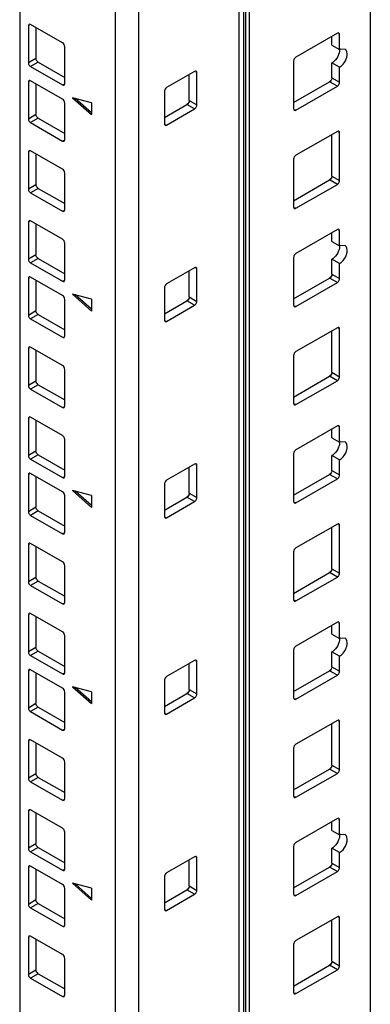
# Model space of a CAD drawing. Header units: millimetres. Extents: x 403 to 808, y 130 to 1563.
# Tile 6 of 14: x 743 to 808, y 478 to 660. Entities that reach past the tile are written whole.
import ezdxf

# ---------------------------------------------------------------- set-up
doc = ezdxf.new("R2010")
doc.units = ezdxf.units.MM
doc.header["$LTSCALE"] = 110.091572
doc.layers.add('00_COMPONENTS', color=7, linetype='CONTINUOUS')

msp = doc.modelspace()

# ---------------------------------------------------------------- linework, layer by layer
at = {"layer": '00_COMPONENTS', "color": 7, "linetype": 'Continuous'}
for p, q in [((807.8, 1362.55), (807.8, 166.58)), ((784.46, 142.8), (784.46, 1351.29)), ((784.76, 1351.7), (784.76, 150.83)), ((783.58, 141.58), (783.58, 1342.45)), ((743.1, 1339.49), (743.1, 143.51)), ((760.77, 130.86), (760.77, 1331.73)), ((765.02, 1331.73), (765.02, 130.86)), ((744.9, 658.54), (744.69, 658.42)), ((744.69, 658.42), (744.69, 651.64)), ((750.98, 655.28), (745.11, 658.67)), ((746.1, 658.09), (746.1, 652.46)), ((801.72, 657.07), (794.08, 652.66)), ((800.73, 654.87), (800.73, 656.5)), ((802.14, 656.83), (801.93, 656.95)), ((802.14, 654.05), (802.14, 656.83)), ((751.41, 647.77), (751.41, 654.54)), ((800.73, 654.87), (802.14, 654.05)), ((803.14, 654.15), (802.14, 654.05)), ((744.69, 651.64), (746.1, 652.46)), ((746.53, 651.73), (745.11, 650.91)), ((746.53, 651.73), (751.41, 648.91)), ((793.65, 651.93), (793.65, 643.11)), ((802.14, 650.79), (800.73, 651.6)), ((800.73, 648.83), (800.73, 651.6)), ((745.11, 650.91), (750.98, 647.52)), ((775.38, 650.01), (770.21, 647.03)), ((775.8, 649.77), (775.59, 649.89)), ((802.14, 648.01), (802.14, 650.79)), ((744.9, 648.17), (744.69, 648.05)), ((744.69, 648.05), (744.69, 641.27)), ((750.98, 644.91), (745.11, 648.3)), ((774.39, 644.62), (774.39, 649.44)), ((775.8, 643.81), (775.8, 649.77)), ((793.65, 644.25), (800.3, 648.09)), ((801.72, 647.28), (800.3, 648.09)), ((800.73, 648.83), (802.14, 648.01)), ((746.1, 647.73), (746.1, 642.09)), ((750.98, 647.52), (751.19, 647.64)), ((769.79, 646.3), (769.79, 640.34)), ((794.08, 642.87), (801.72, 647.28)), ((756.35, 644.21), (752.82, 645.15)), ((752.82, 645.15), (756.35, 642.02)), ((756.35, 642.33), (753.32, 645.02)), ((774.39, 644.62), (775.8, 643.81)), ((751.41, 637.4), (751.41, 644.17)), ((756.35, 644.21), (756.35, 642.02)), ((769.79, 641.48), (773.96, 643.89)), ((770.21, 640.09), (775.38, 643.07)), ((775.38, 643.07), (773.96, 643.89)), ((793.87, 642.99), (794.08, 642.87)), ((744.69, 641.27), (746.1, 642.09)), ((746.53, 641.36), (745.11, 640.54)), ((746.53, 641.36), (751.41, 638.54)), ((745.11, 640.54), (750.98, 637.15)), ((770, 640.21), (770.21, 640.09)), ((801.72, 638.93), (794.08, 634.52)), ((750.98, 637.15), (751.19, 637.27)), ((800.73, 630.68), (800.73, 638.36)), ((802.14, 638.68), (801.93, 638.8)), ((802.14, 629.86), (802.14, 638.68)), ((750.98, 631.95), (745.11, 635.33)), ((744.9, 635.21), (744.69, 635.09)), ((744.69, 635.09), (744.69, 628.31)), ((746.1, 634.76), (746.1, 629.13)), ((793.65, 633.78), (793.65, 624.96)), ((751.41, 624.43), (751.41, 631.21)), ((793.65, 626.11), (800.3, 629.95)), ((801.72, 629.13), (800.3, 629.95)), ((800.73, 630.68), (802.14, 629.86)), ((744.69, 628.31), (746.1, 629.13)), ((746.53, 628.39), (745.11, 627.58)), ((746.53, 628.39), (751.41, 625.58)), ((794.08, 624.72), (801.72, 629.13)), ((745.11, 627.58), (750.98, 624.19)), ((750.98, 624.19), (751.19, 624.31)), ((793.87, 624.84), (794.08, 624.72)), ((744.9, 622.25), (744.69, 622.13)), ((744.69, 622.13), (744.69, 615.35)), ((750.98, 618.98), (745.11, 622.37)), ((746.1, 621.8), (746.1, 616.17)), ((801.72, 620.78), (794.08, 616.37)), ((800.73, 618.58), (800.73, 620.21)), ((802.14, 620.54), (801.93, 620.66)), ((802.14, 617.76), (802.14, 620.54)), ((751.41, 611.47), (751.41, 618.25)), ((800.73, 618.58), (802.14, 617.76)), ((803.14, 617.86), (802.14, 617.76)), ((744.69, 615.35), (746.1, 616.17)), ((746.53, 615.43), (745.11, 614.62)), ((746.53, 615.43), (751.41, 612.62)), ((793.65, 615.64), (793.65, 606.82)), ((802.14, 614.49), (800.73, 615.31)), ((800.73, 612.53), (800.73, 615.31)), ((745.11, 614.62), (750.98, 611.23)), ((775.38, 613.72), (770.21, 610.74)), ((775.8, 613.47), (775.59, 613.6)), ((775.8, 607.51), (775.8, 613.47)), ((802.14, 611.72), (802.14, 614.49)), ((744.9, 611.88), (744.69, 611.76)), ((744.69, 611.76), (744.69, 604.98)), ((750.98, 608.61), (745.11, 612)), ((774.39, 608.33), (774.39, 613.15)), ((793.65, 607.96), (800.3, 611.8)), ((801.72, 610.98), (800.3, 611.8)), ((800.73, 612.53), (802.14, 611.72)), ((746.1, 611.43), (746.1, 605.8)), ((750.98, 611.23), (751.19, 611.35)), ((769.79, 610), (769.79, 604.04)), ((794.08, 606.57), (801.72, 610.98)), ((756.35, 607.91), (752.82, 608.86)), ((752.82, 608.86), (756.35, 605.72)), ((756.35, 606.04), (753.32, 608.73)), ((774.39, 608.33), (775.8, 607.51)), ((751.41, 601.1), (751.41, 607.88)), ((756.35, 607.91), (756.35, 605.72)), ((769.79, 605.19), (773.96, 607.59)), ((770.21, 603.8), (775.38, 606.78)), ((775.38, 606.78), (773.96, 607.59)), ((793.87, 606.7), (794.08, 606.57)), ((744.69, 604.98), (746.1, 605.8)), ((746.53, 605.06), (745.11, 604.25)), ((746.53, 605.06), (751.41, 602.25)), ((745.11, 604.25), (750.98, 600.86)), ((770, 603.92), (770.21, 603.8)), ((801.72, 602.63), (794.08, 598.22)), ((802.14, 602.39), (801.93, 602.51)), ((750.98, 600.86), (751.19, 600.98)), ((800.73, 594.39), (800.73, 602.06)), ((802.14, 593.57), (802.14, 602.39)), ((744.9, 598.92), (744.69, 598.8)), ((750.98, 595.65), (745.11, 599.04)), ((744.69, 598.8), (744.69, 592.02)), ((746.1, 598.47), (746.1, 592.84)), ((793.65, 597.49), (793.65, 588.67)), ((751.41, 588.14), (751.41, 594.92)), ((793.65, 589.81), (800.3, 593.65)), ((801.72, 592.84), (800.3, 593.65)), ((800.73, 594.39), (802.14, 593.57)), ((744.69, 592.02), (746.1, 592.84)), ((746.53, 592.1), (745.11, 591.28)), ((746.53, 592.1), (751.41, 589.28)), ((794.08, 588.43), (801.72, 592.84)), ((745.11, 591.28), (750.98, 587.9)), ((750.98, 587.9), (751.19, 588.02)), ((793.87, 588.55), (794.08, 588.43)), ((750.98, 582.69), (745.11, 586.08)), ((744.9, 585.96), (744.69, 585.83)), ((744.69, 585.83), (744.69, 579.06)), ((746.1, 585.51), (746.1, 579.87)), ((801.72, 584.49), (794.08, 580.08)), ((802.14, 584.24), (801.93, 584.36)), ((800.73, 582.28), (800.73, 583.92)), ((802.14, 581.47), (802.14, 584.24)), ((751.41, 575.18), (751.41, 581.96)), ((800.73, 582.28), (802.14, 581.47)), ((803.14, 581.56), (802.14, 581.47)), ((744.69, 579.06), (746.1, 579.87)), ((746.53, 579.14), (745.11, 578.32)), ((746.53, 579.14), (751.41, 576.32)), ((793.65, 579.34), (793.65, 570.52)), ((802.14, 578.2), (800.73, 579.02)), ((800.73, 576.24), (800.73, 579.02)), ((745.11, 578.32), (750.98, 574.93)), ((775.38, 577.42), (770.21, 574.44)), ((775.8, 577.18), (775.59, 577.3)), ((775.8, 571.22), (775.8, 577.18)), ((802.14, 575.42), (802.14, 578.2)), ((744.9, 575.59), (744.69, 575.46)), ((744.69, 575.46), (744.69, 568.69)), ((750.98, 572.32), (745.11, 575.71)), ((774.39, 572.04), (774.39, 576.85)), ((793.65, 571.67), (800.3, 575.51)), ((801.72, 574.69), (800.3, 575.51)), ((800.73, 576.24), (802.14, 575.42)), ((746.1, 575.14), (746.1, 569.5)), ((750.98, 574.93), (751.19, 575.06)), ((769.79, 573.71), (769.79, 567.75)), ((794.08, 570.28), (801.72, 574.69)), ((751.41, 564.81), (751.41, 571.59)), ((756.35, 571.62), (752.82, 572.57)), ((752.82, 572.57), (756.35, 569.43)), ((756.35, 569.74), (753.32, 572.43)), ((756.35, 571.62), (756.35, 569.43)), ((774.39, 572.04), (775.8, 571.22)), ((769.79, 568.89), (773.96, 571.3)), ((770.21, 567.5), (775.38, 570.48)), ((775.38, 570.48), (773.96, 571.3)), ((793.87, 570.4), (794.08, 570.28)), ((744.69, 568.69), (746.1, 569.5)), ((746.53, 568.77), (745.11, 567.95)), ((745.11, 567.95), (750.98, 564.56)), ((746.53, 568.77), (751.41, 565.95)), ((770, 567.63), (770.21, 567.5)), ((801.72, 566.34), (794.08, 561.93)), ((802.14, 566.1), (801.93, 566.22)), ((802.14, 557.28), (802.14, 566.1)), ((750.98, 564.56), (751.19, 564.69)), ((800.73, 558.09), (800.73, 565.77)), ((744.9, 562.63), (744.69, 562.5)), ((744.69, 562.5), (744.69, 555.73)), ((750.98, 559.36), (745.11, 562.75)), ((746.1, 562.18), (746.1, 556.54)), ((793.65, 561.2), (793.65, 552.38)), ((751.41, 551.85), (751.41, 558.62)), ((793.65, 553.52), (800.3, 557.36)), ((801.72, 556.54), (800.3, 557.36)), ((800.73, 558.09), (802.14, 557.28)), ((744.69, 555.73), (746.1, 556.54)), ((746.53, 555.81), (745.11, 554.99)), ((746.53, 555.81), (751.41, 552.99)), ((794.08, 552.13), (801.72, 556.54)), ((745.11, 554.99), (750.98, 551.6)), ((750.98, 551.6), (751.19, 551.73)), ((793.87, 552.26), (794.08, 552.13)), ((750.98, 546.4), (745.11, 549.79)), ((744.9, 549.66), (744.69, 549.54)), ((744.69, 549.54), (744.69, 542.76)), ((746.1, 549.21), (746.1, 543.58)), ((801.72, 548.19), (794.08, 543.78)), ((802.14, 547.95), (801.93, 548.07)), ((802.14, 545.17), (802.14, 547.95)), ((800.73, 545.99), (800.73, 547.62)), ((751.41, 538.89), (751.41, 545.66)), ((800.73, 545.99), (802.14, 545.17)), ((803.14, 545.27), (802.14, 545.17)), ((744.69, 542.76), (746.1, 543.58)), ((746.53, 542.85), (745.11, 542.03)), ((746.53, 542.85), (751.41, 540.03)), ((793.65, 543.05), (793.65, 534.23)), ((802.14, 541.91), (800.73, 542.72)), ((800.73, 539.95), (800.73, 542.72)), ((745.11, 542.03), (750.98, 538.64)), ((775.38, 541.13), (770.21, 538.15)), ((775.8, 540.89), (775.59, 541.01)), ((775.8, 534.93), (775.8, 540.89)), ((802.14, 539.13), (802.14, 541.91)), ((744.9, 539.29), (744.69, 539.17)), ((744.69, 539.17), (744.69, 532.39)), ((750.98, 536.03), (745.11, 539.42)), ((746.1, 538.84), (746.1, 533.21)), ((750.98, 538.64), (751.19, 538.76)), ((774.39, 535.74), (774.39, 540.56)), ((793.65, 535.37), (800.3, 539.21)), ((801.72, 538.4), (800.3, 539.21)), ((800.73, 539.95), (802.14, 539.13)), ((769.79, 537.42), (769.79, 531.46)), ((794.08, 533.99), (801.72, 538.4)), ((751.41, 528.52), (751.41, 535.29)), ((756.35, 535.33), (752.82, 536.27)), ((752.82, 536.27), (756.35, 533.14)), ((756.35, 533.45), (753.32, 536.14)), ((756.35, 535.33), (756.35, 533.14)), ((774.39, 535.74), (775.8, 534.93)), ((769.79, 532.6), (773.96, 535.01)), ((770.21, 531.21), (775.38, 534.19)), ((775.38, 534.19), (773.96, 535.01)), ((793.87, 534.11), (794.08, 533.99)), ((744.69, 532.39), (746.1, 533.21)), ((746.53, 532.48), (745.11, 531.66)), ((745.11, 531.66), (750.98, 528.27)), ((746.53, 532.48), (751.41, 529.66)), ((770, 531.33), (770.21, 531.21)), ((801.72, 530.05), (794.08, 525.64)), ((802.14, 529.8), (801.93, 529.92)), ((802.14, 520.98), (802.14, 529.8)), ((750.98, 528.27), (751.19, 528.39)), ((800.73, 521.8), (800.73, 529.47)), ((744.9, 526.33), (744.69, 526.21)), ((744.69, 526.21), (744.69, 519.43)), ((750.98, 523.07), (745.11, 526.45)), ((746.1, 525.88), (746.1, 520.25)), ((793.65, 524.9), (793.65, 516.08)), ((751.41, 515.55), (751.41, 522.33)), ((793.65, 517.23), (800.3, 521.06)), ((801.72, 520.25), (800.3, 521.06)), ((800.73, 521.8), (802.14, 520.98)), ((744.69, 519.43), (746.1, 520.25)), ((746.53, 519.51), (745.11, 518.7)), ((746.53, 519.51), (751.41, 516.7)), ((794.08, 515.84), (801.72, 520.25)), ((745.11, 518.7), (750.98, 515.31)), ((750.98, 515.31), (751.19, 515.43)), ((793.87, 515.96), (794.08, 515.84)), ((744.9, 513.37), (744.69, 513.25)), ((750.98, 510.1), (745.11, 513.49)), ((744.69, 513.25), (744.69, 506.47)), ((746.1, 512.92), (746.1, 507.29)), ((801.72, 511.9), (794.08, 507.49)), ((802.14, 511.65), (801.93, 511.78)), ((802.14, 508.88), (802.14, 511.65)), ((800.73, 509.7), (800.73, 511.33)), ((800.73, 509.7), (802.14, 508.88)), ((751.41, 502.59), (751.41, 509.37)), ((803.14, 508.98), (802.14, 508.88)), ((744.69, 506.47), (746.1, 507.29)), ((746.53, 506.55), (745.11, 505.74)), ((746.53, 506.55), (751.41, 503.74)), ((793.65, 506.76), (793.65, 497.94)), ((802.14, 505.61), (800.73, 506.43)), ((800.73, 503.65), (800.73, 506.43)), ((745.11, 505.74), (750.98, 502.35)), ((775.38, 504.84), (770.21, 501.86)), ((774.39, 499.45), (774.39, 504.27)), ((775.8, 504.59), (775.59, 504.71)), ((775.8, 498.63), (775.8, 504.59)), ((802.14, 502.84), (802.14, 505.61)), ((744.9, 503), (744.69, 502.88)), ((744.69, 502.88), (744.69, 496.1)), ((750.98, 499.73), (745.11, 503.12)), ((746.1, 502.55), (746.1, 496.92)), ((750.98, 502.35), (751.19, 502.47)), ((793.65, 499.08), (800.3, 502.92)), ((801.72, 502.1), (800.3, 502.92)), ((800.73, 503.65), (802.14, 502.84)), ((769.79, 501.12), (769.79, 495.16)), ((794.08, 497.69), (801.72, 502.1)), ((751.41, 492.22), (751.41, 499)), ((756.35, 499.03), (752.82, 499.98)), ((752.82, 499.98), (756.35, 496.84)), ((756.35, 497.15), (753.32, 499.84)), ((756.35, 499.03), (756.35, 496.84)), ((769.79, 496.31), (773.96, 498.71)), ((775.38, 497.9), (773.96, 498.71)), ((774.39, 499.45), (775.8, 498.63)), ((744.69, 496.1), (746.1, 496.92)), ((770.21, 494.92), (775.38, 497.9)), ((793.87, 497.82), (794.08, 497.69)), ((746.53, 496.18), (745.11, 495.37)), ((745.11, 495.37), (750.98, 491.98)), ((746.53, 496.18), (751.41, 493.37)), ((770, 495.04), (770.21, 494.92)), ((801.72, 493.75), (794.08, 489.34)), ((802.14, 493.51), (801.93, 493.63)), ((802.14, 484.69), (802.14, 493.51)), ((750.98, 491.98), (751.19, 492.1)), ((800.73, 485.51), (800.73, 493.18)), ((744.9, 490.04), (744.69, 489.92)), ((744.69, 489.92), (744.69, 483.14)), ((750.98, 486.77), (745.11, 490.16)), ((746.1, 489.59), (746.1, 483.96)), ((793.65, 488.61), (793.65, 479.79)), ((751.41, 479.26), (751.41, 486.04)), ((793.65, 480.93), (800.3, 484.77)), ((801.72, 483.95), (800.3, 484.77)), ((800.73, 485.51), (802.14, 484.69)), ((744.69, 483.14), (746.1, 483.96)), ((746.53, 483.22), (745.11, 482.4)), ((745.11, 482.4), (750.98, 479.02)), ((746.53, 483.22), (751.41, 480.4)), ((794.08, 479.55), (801.72, 483.95)), ((750.98, 479.02), (751.19, 479.14)), ((793.87, 479.67), (794.08, 479.55))]:
    msp.add_line(p, q, dxfattribs=at)
at = {"layer": '00_COMPONENTS', "color": 208, "linetype": 'Continuous', "true_color": 0x37005f}
msp.add_line((785.46, 1351.29), (785.46, 150.42), dxfattribs=at)
at = {"layer": '00_COMPONENTS', "color": 7, "linetype": 'Continuous'}
for points in [[(744.81, 658.7), (744.72, 658.65), (744.69, 658.52), (744.69, 658.42)], [(745.11, 658.67), (745.02, 658.72), (744.9, 658.75), (744.81, 658.7)], [(802.02, 657.1), (801.93, 657.15), (801.8, 657.12), (801.72, 657.07)], [(802.14, 656.83), (802.14, 656.93), (802.1, 657.05), (802.02, 657.1)], [(751.41, 654.54), (751.41, 654.83), (751.23, 655.14), (750.98, 655.28)], [(802.12, 654.29), (802.18, 653.91), (802.09, 653.5), (801.95, 653.14)], [(744.69, 651.64), (744.69, 651.45), (744.77, 651.26), (744.89, 651.11)], [(746.53, 651.73), (746.28, 651.87), (746.1, 652.18), (746.1, 652.46)], [(794.08, 652.66), (793.83, 652.52), (793.65, 652.21), (793.65, 651.93)], [(744.89, 651.11), (744.95, 651.03), (745.02, 650.96), (745.11, 650.91)], [(775.68, 650.04), (775.59, 650.09), (775.46, 650.06), (775.38, 650.01)], [(775.8, 649.77), (775.8, 649.87), (775.76, 649.99), (775.68, 650.04)], [(744.81, 648.33), (744.72, 648.28), (744.69, 648.15), (744.69, 648.05)], [(745.11, 648.3), (745.02, 648.35), (744.9, 648.38), (744.81, 648.33)], [(800.73, 648.83), (800.73, 648.54), (800.55, 648.23), (800.3, 648.09)], [(802.08, 647.72), (802.11, 647.81), (802.14, 647.91), (802.14, 648.01)], [(750.98, 647.52), (751.07, 647.47), (751.19, 647.44), (751.28, 647.49)], [(751.28, 647.49), (751.37, 647.54), (751.41, 647.67), (751.41, 647.77)], [(770.21, 647.03), (769.97, 646.89), (769.79, 646.58), (769.79, 646.3)], [(801.72, 647.28), (801.88, 647.37), (802, 647.54), (802.08, 647.72)], [(751.41, 644.17), (751.41, 644.46), (751.23, 644.77), (750.98, 644.91)], [(774.39, 644.62), (774.39, 644.34), (774.21, 644.03), (773.96, 643.89)], [(775.38, 643.07), (775.54, 643.17), (775.67, 643.34), (775.74, 643.51)], [(775.74, 643.51), (775.77, 643.6), (775.8, 643.71), (775.8, 643.81)], [(793.65, 643.11), (793.65, 643.01), (793.69, 642.89), (793.78, 642.84)], [(793.78, 642.84), (793.87, 642.79), (793.99, 642.82), (794.08, 642.87)], [(744.69, 641.27), (744.69, 641.09), (744.77, 640.89), (744.89, 640.74)], [(744.89, 640.74), (744.95, 640.66), (745.02, 640.59), (745.11, 640.54)], [(746.53, 641.36), (746.28, 641.5), (746.1, 641.81), (746.1, 642.09)], [(769.79, 640.34), (769.79, 640.24), (769.83, 640.11), (769.91, 640.06)], [(769.91, 640.06), (770, 640.01), (770.13, 640.04), (770.21, 640.09)], [(802.02, 638.96), (801.93, 639.01), (801.8, 638.98), (801.72, 638.93)], [(802.14, 638.68), (802.14, 638.78), (802.1, 638.91), (802.02, 638.96)], [(750.98, 637.15), (751.07, 637.1), (751.19, 637.07), (751.28, 637.12)], [(751.28, 637.12), (751.37, 637.17), (751.41, 637.3), (751.41, 637.4)], [(744.81, 635.36), (744.72, 635.31), (744.69, 635.19), (744.69, 635.09)], [(745.11, 635.33), (745.02, 635.39), (744.9, 635.41), (744.81, 635.36)], [(794.08, 634.52), (793.83, 634.38), (793.65, 634.07), (793.65, 633.78)], [(751.41, 631.21), (751.41, 631.49), (751.23, 631.8), (750.98, 631.95)], [(800.73, 630.68), (800.73, 630.4), (800.55, 630.09), (800.3, 629.95)], [(802.08, 629.57), (802.11, 629.66), (802.14, 629.76), (802.14, 629.86)], [(744.69, 628.31), (744.69, 628.12), (744.77, 627.93), (744.89, 627.78)], [(746.53, 628.39), (746.28, 628.54), (746.1, 628.85), (746.1, 629.13)], [(801.72, 629.13), (801.88, 629.22), (802, 629.39), (802.08, 629.57)], [(744.89, 627.78), (744.95, 627.7), (745.02, 627.63), (745.11, 627.58)], [(751.28, 624.16), (751.37, 624.21), (751.41, 624.33), (751.41, 624.43)], [(793.65, 624.96), (793.65, 624.86), (793.69, 624.74), (793.78, 624.69)], [(793.78, 624.69), (793.87, 624.64), (793.99, 624.67), (794.08, 624.72)], [(750.98, 624.19), (751.07, 624.14), (751.19, 624.11), (751.28, 624.16)], [(744.81, 622.4), (744.72, 622.35), (744.69, 622.23), (744.69, 622.13)], [(745.11, 622.37), (745.02, 622.42), (744.9, 622.45), (744.81, 622.4)], [(802.02, 620.81), (801.93, 620.86), (801.8, 620.83), (801.72, 620.78)], [(802.14, 620.54), (802.14, 620.64), (802.1, 620.76), (802.02, 620.81)], [(751.41, 618.25), (751.41, 618.53), (751.23, 618.84), (750.98, 618.98)], [(802.12, 618), (802.18, 617.61), (802.09, 617.21), (801.95, 616.84)], [(744.69, 615.35), (744.69, 615.16), (744.77, 614.97), (744.89, 614.82)], [(746.53, 615.43), (746.28, 615.57), (746.1, 615.88), (746.1, 616.17)], [(794.08, 616.37), (793.83, 616.23), (793.65, 615.92), (793.65, 615.64)], [(744.89, 614.82), (744.95, 614.74), (745.02, 614.67), (745.11, 614.62)], [(775.68, 613.75), (775.59, 613.8), (775.46, 613.77), (775.38, 613.72)], [(775.8, 613.47), (775.8, 613.57), (775.76, 613.7), (775.68, 613.75)], [(744.81, 612.03), (744.72, 611.98), (744.69, 611.86), (744.69, 611.76)], [(745.11, 612), (745.02, 612.05), (744.9, 612.08), (744.81, 612.03)], [(800.73, 612.53), (800.73, 612.25), (800.55, 611.94), (800.3, 611.8)], [(802.08, 611.42), (802.11, 611.52), (802.14, 611.62), (802.14, 611.72)], [(750.98, 611.23), (751.07, 611.18), (751.19, 611.15), (751.28, 611.2)], [(751.28, 611.2), (751.37, 611.25), (751.41, 611.37), (751.41, 611.47)], [(770.21, 610.74), (769.97, 610.6), (769.79, 610.29), (769.79, 610)], [(801.72, 610.98), (801.88, 611.08), (802, 611.25), (802.08, 611.42)], [(751.41, 607.88), (751.41, 608.16), (751.23, 608.47), (750.98, 608.61)], [(774.39, 608.33), (774.39, 608.05), (774.21, 607.74), (773.96, 607.59)], [(775.38, 606.78), (775.54, 606.87), (775.67, 607.04), (775.74, 607.22)], [(775.74, 607.22), (775.77, 607.31), (775.8, 607.41), (775.8, 607.51)], [(793.65, 606.82), (793.65, 606.72), (793.69, 606.59), (793.78, 606.54)], [(793.78, 606.54), (793.87, 606.49), (793.99, 606.52), (794.08, 606.57)], [(744.69, 604.98), (744.69, 604.79), (744.77, 604.6), (744.89, 604.45)], [(744.89, 604.45), (744.95, 604.37), (745.02, 604.3), (745.11, 604.25)], [(746.53, 605.06), (746.28, 605.2), (746.1, 605.51), (746.1, 605.8)], [(769.79, 604.04), (769.79, 603.94), (769.83, 603.82), (769.91, 603.77)], [(769.91, 603.77), (770, 603.72), (770.13, 603.75), (770.21, 603.8)], [(802.02, 602.66), (801.93, 602.71), (801.8, 602.68), (801.72, 602.63)], [(802.14, 602.39), (802.14, 602.49), (802.1, 602.61), (802.02, 602.66)], [(750.98, 600.86), (751.07, 600.81), (751.19, 600.78), (751.28, 600.83)], [(751.28, 600.83), (751.37, 600.88), (751.41, 601), (751.41, 601.1)], [(744.81, 599.07), (744.72, 599.02), (744.69, 598.9), (744.69, 598.8)], [(745.11, 599.04), (745.02, 599.09), (744.9, 599.12), (744.81, 599.07)], [(794.08, 598.22), (793.83, 598.08), (793.65, 597.77), (793.65, 597.49)], [(751.41, 594.92), (751.41, 595.2), (751.23, 595.51), (750.98, 595.65)], [(800.73, 594.39), (800.73, 594.1), (800.55, 593.79), (800.3, 593.65)], [(802.08, 593.28), (802.11, 593.37), (802.14, 593.47), (802.14, 593.57)], [(744.69, 592.02), (744.69, 591.83), (744.77, 591.64), (744.89, 591.49)], [(746.53, 592.1), (746.28, 592.24), (746.1, 592.55), (746.1, 592.84)], [(801.72, 592.84), (801.88, 592.93), (802, 593.1), (802.08, 593.28)], [(744.89, 591.49), (744.95, 591.41), (745.02, 591.33), (745.11, 591.28)], [(751.28, 587.87), (751.37, 587.92), (751.41, 588.04), (751.41, 588.14)], [(793.65, 588.67), (793.65, 588.57), (793.69, 588.45), (793.78, 588.4)], [(793.78, 588.4), (793.87, 588.35), (793.99, 588.38), (794.08, 588.43)], [(744.81, 586.11), (744.72, 586.06), (744.69, 585.93), (744.69, 585.83)], [(745.11, 586.08), (745.02, 586.13), (744.9, 586.16), (744.81, 586.11)], [(750.98, 587.9), (751.07, 587.85), (751.19, 587.82), (751.28, 587.87)], [(802.02, 584.52), (801.93, 584.57), (801.8, 584.54), (801.72, 584.49)], [(802.14, 584.24), (802.14, 584.34), (802.1, 584.47), (802.02, 584.52)], [(751.41, 581.96), (751.41, 582.24), (751.23, 582.55), (750.98, 582.69)], [(802.12, 581.7), (802.18, 581.32), (802.09, 580.91), (801.95, 580.55)], [(744.69, 579.06), (744.69, 578.87), (744.77, 578.67), (744.89, 578.52)], [(746.53, 579.14), (746.28, 579.28), (746.1, 579.59), (746.1, 579.87)], [(794.08, 580.08), (793.83, 579.94), (793.65, 579.63), (793.65, 579.34)], [(744.89, 578.52), (744.95, 578.45), (745.02, 578.37), (745.11, 578.32)], [(775.68, 577.45), (775.59, 577.5), (775.46, 577.47), (775.38, 577.42)], [(775.8, 577.18), (775.8, 577.28), (775.76, 577.4), (775.68, 577.45)], [(744.81, 575.74), (744.72, 575.69), (744.69, 575.57), (744.69, 575.46)], [(745.11, 575.71), (745.02, 575.76), (744.9, 575.79), (744.81, 575.74)], [(751.28, 574.9), (751.37, 574.95), (751.41, 575.08), (751.41, 575.18)], [(800.73, 576.24), (800.73, 575.96), (800.55, 575.65), (800.3, 575.51)], [(802.08, 575.13), (802.11, 575.22), (802.14, 575.32), (802.14, 575.42)], [(750.98, 574.93), (751.07, 574.88), (751.19, 574.85), (751.28, 574.9)], [(770.21, 574.44), (769.97, 574.3), (769.79, 573.99), (769.79, 573.71)], [(801.72, 574.69), (801.88, 574.78), (802, 574.95), (802.08, 575.13)], [(751.41, 571.59), (751.41, 571.87), (751.23, 572.18), (750.98, 572.32)], [(774.39, 572.04), (774.39, 571.75), (774.21, 571.44), (773.96, 571.3)], [(775.38, 570.48), (775.54, 570.58), (775.67, 570.75), (775.74, 570.92)], [(775.74, 570.92), (775.77, 571.02), (775.8, 571.12), (775.8, 571.22)], [(793.65, 570.52), (793.65, 570.42), (793.69, 570.3), (793.78, 570.25)], [(793.78, 570.25), (793.87, 570.2), (793.99, 570.23), (794.08, 570.28)], [(744.69, 568.69), (744.69, 568.5), (744.77, 568.31), (744.89, 568.16)], [(744.89, 568.16), (744.95, 568.08), (745.02, 568), (745.11, 567.95)], [(746.53, 568.77), (746.28, 568.91), (746.1, 569.22), (746.1, 569.5)], [(769.79, 567.75), (769.79, 567.65), (769.83, 567.52), (769.91, 567.47)], [(769.91, 567.47), (770, 567.42), (770.13, 567.45), (770.21, 567.5)], [(802.02, 566.37), (801.93, 566.42), (801.8, 566.39), (801.72, 566.34)], [(802.14, 566.1), (802.14, 566.2), (802.1, 566.32), (802.02, 566.37)], [(750.98, 564.56), (751.07, 564.51), (751.19, 564.48), (751.28, 564.53)], [(751.28, 564.53), (751.37, 564.59), (751.41, 564.71), (751.41, 564.81)], [(744.81, 562.78), (744.72, 562.73), (744.69, 562.6), (744.69, 562.5)], [(745.11, 562.75), (745.02, 562.8), (744.9, 562.83), (744.81, 562.78)], [(794.08, 561.93), (793.83, 561.79), (793.65, 561.48), (793.65, 561.2)], [(751.41, 558.62), (751.41, 558.91), (751.23, 559.22), (750.98, 559.36)], [(800.73, 558.09), (800.73, 557.81), (800.55, 557.5), (800.3, 557.36)], [(801.72, 556.54), (801.88, 556.64), (802, 556.81), (802.08, 556.98)], [(802.08, 556.98), (802.11, 557.08), (802.14, 557.18), (802.14, 557.28)], [(744.69, 555.73), (744.69, 555.54), (744.77, 555.34), (744.89, 555.19)], [(744.89, 555.19), (744.95, 555.11), (745.02, 555.04), (745.11, 554.99)], [(746.53, 555.81), (746.28, 555.95), (746.1, 556.26), (746.1, 556.54)], [(750.98, 551.6), (751.07, 551.55), (751.19, 551.52), (751.28, 551.57)], [(751.28, 551.57), (751.37, 551.62), (751.41, 551.75), (751.41, 551.85)], [(793.65, 552.38), (793.65, 552.28), (793.69, 552.15), (793.78, 552.1)], [(793.78, 552.1), (793.87, 552.05), (793.99, 552.08), (794.08, 552.13)], [(744.81, 549.82), (744.72, 549.77), (744.69, 549.64), (744.69, 549.54)], [(745.11, 549.79), (745.02, 549.84), (744.9, 549.87), (744.81, 549.82)], [(802.02, 548.22), (801.93, 548.27), (801.8, 548.24), (801.72, 548.19)], [(802.14, 547.95), (802.14, 548.05), (802.1, 548.17), (802.02, 548.22)], [(751.41, 545.66), (751.41, 545.95), (751.23, 546.26), (750.98, 546.4)], [(802.12, 545.41), (802.18, 545.03), (802.09, 544.62), (801.95, 544.26)], [(744.69, 542.76), (744.69, 542.57), (744.77, 542.38), (744.89, 542.23)], [(746.53, 542.85), (746.28, 542.99), (746.1, 543.3), (746.1, 543.58)], [(794.08, 543.78), (793.83, 543.64), (793.65, 543.33), (793.65, 543.05)], [(744.89, 542.23), (744.95, 542.15), (745.02, 542.08), (745.11, 542.03)], [(775.68, 541.16), (775.59, 541.21), (775.46, 541.18), (775.38, 541.13)], [(775.8, 540.89), (775.8, 540.99), (775.76, 541.11), (775.68, 541.16)], [(744.81, 539.45), (744.72, 539.4), (744.69, 539.27), (744.69, 539.17)], [(745.11, 539.42), (745.02, 539.47), (744.9, 539.5), (744.81, 539.45)], [(751.28, 538.61), (751.37, 538.66), (751.41, 538.79), (751.41, 538.89)], [(800.73, 539.95), (800.73, 539.66), (800.55, 539.35), (800.3, 539.21)], [(801.72, 538.4), (801.88, 538.49), (802, 538.66), (802.08, 538.84)], [(802.08, 538.84), (802.11, 538.93), (802.14, 539.03), (802.14, 539.13)], [(750.98, 538.64), (751.07, 538.59), (751.19, 538.56), (751.28, 538.61)], [(770.21, 538.15), (769.97, 538.01), (769.79, 537.7), (769.79, 537.42)], [(751.41, 535.29), (751.41, 535.58), (751.23, 535.89), (750.98, 536.03)], [(774.39, 535.74), (774.39, 535.46), (774.21, 535.15), (773.96, 535.01)], [(775.38, 534.19), (775.54, 534.29), (775.67, 534.46), (775.74, 534.63)], [(775.74, 534.63), (775.77, 534.72), (775.8, 534.83), (775.8, 534.93)], [(793.65, 534.23), (793.65, 534.13), (793.69, 534.01), (793.78, 533.96)], [(793.78, 533.96), (793.87, 533.91), (793.99, 533.94), (794.08, 533.99)], [(744.69, 532.39), (744.69, 532.2), (744.77, 532.01), (744.89, 531.86)], [(744.89, 531.86), (744.95, 531.78), (745.02, 531.71), (745.11, 531.66)], [(746.53, 532.48), (746.28, 532.62), (746.1, 532.93), (746.1, 533.21)], [(769.79, 531.46), (769.79, 531.35), (769.83, 531.23), (769.91, 531.18)], [(769.91, 531.18), (770, 531.13), (770.13, 531.16), (770.21, 531.21)], [(802.02, 530.08), (801.93, 530.13), (801.8, 530.1), (801.72, 530.05)], [(802.14, 529.8), (802.14, 529.9), (802.1, 530.03), (802.02, 530.08)], [(750.98, 528.27), (751.07, 528.22), (751.19, 528.19), (751.28, 528.24)], [(751.28, 528.24), (751.37, 528.29), (751.41, 528.42), (751.41, 528.52)], [(744.81, 526.48), (744.72, 526.43), (744.69, 526.31), (744.69, 526.21)], [(745.11, 526.45), (745.02, 526.5), (744.9, 526.53), (744.81, 526.48)], [(794.08, 525.64), (793.83, 525.5), (793.65, 525.19), (793.65, 524.9)], [(751.41, 522.33), (751.41, 522.61), (751.23, 522.92), (750.98, 523.07)], [(800.73, 521.8), (800.73, 521.52), (800.55, 521.21), (800.3, 521.06)], [(801.72, 520.25), (801.88, 520.34), (802, 520.51), (802.08, 520.69)], [(802.08, 520.69), (802.11, 520.78), (802.14, 520.88), (802.14, 520.98)], [(744.69, 519.43), (744.69, 519.24), (744.77, 519.05), (744.89, 518.9)], [(744.89, 518.9), (744.95, 518.82), (745.02, 518.75), (745.11, 518.7)], [(746.53, 519.51), (746.28, 519.66), (746.1, 519.97), (746.1, 520.25)], [(750.98, 515.31), (751.07, 515.26), (751.19, 515.23), (751.28, 515.28)], [(751.28, 515.28), (751.37, 515.33), (751.41, 515.45), (751.41, 515.55)], [(793.65, 516.08), (793.65, 515.98), (793.69, 515.86), (793.78, 515.81)], [(793.78, 515.81), (793.87, 515.76), (793.99, 515.79), (794.08, 515.84)], [(744.81, 513.52), (744.72, 513.47), (744.69, 513.35), (744.69, 513.25)], [(745.11, 513.49), (745.02, 513.54), (744.9, 513.57), (744.81, 513.52)], [(802.02, 511.93), (801.93, 511.98), (801.8, 511.95), (801.72, 511.9)], [(802.14, 511.65), (802.14, 511.76), (802.1, 511.88), (802.02, 511.93)], [(751.41, 509.37), (751.41, 509.65), (751.23, 509.96), (750.98, 510.1)], [(802.12, 509.12), (802.18, 508.73), (802.09, 508.33), (801.95, 507.96)], [(744.69, 506.47), (744.69, 506.28), (744.77, 506.09), (744.89, 505.94)], [(746.53, 506.55), (746.28, 506.69), (746.1, 507), (746.1, 507.29)], [(794.08, 507.49), (793.83, 507.35), (793.65, 507.04), (793.65, 506.76)], [(744.89, 505.94), (744.95, 505.86), (745.02, 505.79), (745.11, 505.74)], [(775.68, 504.87), (775.59, 504.92), (775.46, 504.89), (775.38, 504.84)], [(775.8, 504.59), (775.8, 504.69), (775.76, 504.82), (775.68, 504.87)], [(744.81, 503.15), (744.72, 503.1), (744.69, 502.98), (744.69, 502.88)], [(745.11, 503.12), (745.02, 503.17), (744.9, 503.2), (744.81, 503.15)], [(751.28, 502.32), (751.37, 502.37), (751.41, 502.49), (751.41, 502.59)], [(800.73, 503.65), (800.73, 503.37), (800.55, 503.06), (800.3, 502.92)], [(801.72, 502.1), (801.88, 502.2), (802, 502.37), (802.08, 502.54)], [(802.08, 502.54), (802.11, 502.64), (802.14, 502.74), (802.14, 502.84)], [(750.98, 502.35), (751.07, 502.3), (751.19, 502.27), (751.28, 502.32)], [(770.21, 501.86), (769.97, 501.72), (769.79, 501.41), (769.79, 501.12)], [(751.41, 499), (751.41, 499.28), (751.23, 499.59), (750.98, 499.73)], [(774.39, 499.45), (774.39, 499.17), (774.21, 498.86), (773.96, 498.71)], [(746.53, 496.18), (746.28, 496.32), (746.1, 496.63), (746.1, 496.92)], [(775.38, 497.9), (775.54, 497.99), (775.67, 498.16), (775.74, 498.34)], [(775.74, 498.34), (775.77, 498.43), (775.8, 498.53), (775.8, 498.63)], [(793.65, 497.94), (793.65, 497.84), (793.69, 497.71), (793.78, 497.66)], [(793.78, 497.66), (793.87, 497.61), (793.99, 497.64), (794.08, 497.69)], [(744.69, 496.1), (744.69, 495.91), (744.77, 495.72), (744.89, 495.57)], [(744.89, 495.57), (744.95, 495.49), (745.02, 495.42), (745.11, 495.37)], [(769.79, 495.16), (769.79, 495.06), (769.83, 494.94), (769.91, 494.89)], [(769.91, 494.89), (770, 494.84), (770.13, 494.87), (770.21, 494.92)], [(802.02, 493.78), (801.93, 493.83), (801.8, 493.8), (801.72, 493.75)], [(802.14, 493.51), (802.14, 493.61), (802.1, 493.73), (802.02, 493.78)], [(750.98, 491.98), (751.07, 491.93), (751.19, 491.9), (751.28, 491.95)], [(751.28, 491.95), (751.37, 492), (751.41, 492.12), (751.41, 492.22)], [(744.81, 490.19), (744.72, 490.14), (744.69, 490.02), (744.69, 489.92)], [(745.11, 490.16), (745.02, 490.21), (744.9, 490.24), (744.81, 490.19)], [(794.08, 489.34), (793.83, 489.2), (793.65, 488.89), (793.65, 488.61)], [(751.41, 486.04), (751.41, 486.32), (751.23, 486.63), (750.98, 486.77)], [(800.73, 485.51), (800.73, 485.22), (800.55, 484.91), (800.3, 484.77)], [(801.72, 483.95), (801.88, 484.05), (802, 484.22), (802.08, 484.4)], [(802.08, 484.4), (802.11, 484.49), (802.14, 484.59), (802.14, 484.69)], [(744.69, 483.14), (744.69, 482.95), (744.77, 482.76), (744.89, 482.61)], [(744.89, 482.61), (744.95, 482.53), (745.02, 482.45), (745.11, 482.4)], [(746.53, 483.22), (746.28, 483.36), (746.1, 483.67), (746.1, 483.96)], [(750.98, 479.02), (751.07, 478.97), (751.19, 478.94), (751.28, 478.99)], [(751.28, 478.99), (751.37, 479.04), (751.41, 479.16), (751.41, 479.26)], [(793.65, 479.79), (793.65, 479.69), (793.69, 479.57), (793.78, 479.52)], [(793.78, 479.52), (793.87, 479.47), (793.99, 479.5), (794.08, 479.55)]]:
    msp.add_open_spline(points, degree=3, dxfattribs=at)
for points, knots in [([(803.36, 652.31), (803.44, 652.5), (803.62, 653.09), (803.52, 653.93), (803.14, 654.15)], [0, 0, 0, 0, 0.319225, 1, 1, 1, 1]), ([(801.95, 653.14), (801.77, 652.66), (801.39, 652.08), (800.86, 651.68), (800.73, 651.6)], [0, 0, 0, 0, 0.771207, 1, 1, 1, 1]), ([(802.14, 650.79), (802.27, 650.86), (802.8, 651.26), (803.18, 651.83), (803.36, 652.31)], [0, 0, 0, 0, 0.228749, 1, 1, 1, 1]), ([(803.36, 616.01), (803.44, 616.2), (803.62, 616.79), (803.52, 617.64), (803.14, 617.86)], [0, 0, 0, 0, 0.319225, 1, 1, 1, 1]), ([(801.95, 616.84), (801.77, 616.37), (801.39, 615.79), (800.86, 615.39), (800.73, 615.31)], [0, 0, 0, 0, 0.771207, 1, 1, 1, 1]), ([(802.14, 614.49), (802.27, 614.57), (802.8, 614.97), (803.18, 615.54), (803.36, 616.01)], [0, 0, 0, 0, 0.228749, 1, 1, 1, 1]), ([(803.36, 579.72), (803.44, 579.91), (803.62, 580.5), (803.52, 581.35), (803.14, 581.56)], [0, 0, 0, 0, 0.319225, 1, 1, 1, 1]), ([(801.95, 580.55), (801.77, 580.07), (801.39, 579.49), (800.86, 579.09), (800.73, 579.02)], [0, 0, 0, 0, 0.771207, 1, 1, 1, 1]), ([(802.14, 578.2), (802.27, 578.27), (802.8, 578.67), (803.18, 579.25), (803.36, 579.72)], [0, 0, 0, 0, 0.228749, 1, 1, 1, 1]), ([(801.95, 544.26), (801.77, 543.78), (801.39, 543.2), (800.86, 542.8), (800.73, 542.72)], [0, 0, 0, 0, 0.771207, 1, 1, 1, 1]), ([(803.36, 543.43), (803.44, 543.62), (803.62, 544.2), (803.52, 545.05), (803.14, 545.27)], [0, 0, 0, 0, 0.319225, 1, 1, 1, 1]), ([(802.14, 541.91), (802.27, 541.98), (802.8, 542.38), (803.18, 542.95), (803.36, 543.43)], [0, 0, 0, 0, 0.228749, 1, 1, 1, 1]), ([(801.95, 507.96), (801.77, 507.49), (801.39, 506.91), (800.86, 506.5), (800.73, 506.43)], [0, 0, 0, 0, 0.771207, 1, 1, 1, 1]), ([(803.36, 507.13), (803.44, 507.32), (803.62, 507.91), (803.52, 508.76), (803.14, 508.98)], [0, 0, 0, 0, 0.319225, 1, 1, 1, 1]), ([(802.14, 505.61), (802.27, 505.69), (802.8, 506.08), (803.18, 506.66), (803.36, 507.13)], [0, 0, 0, 0, 0.228749, 1, 1, 1, 1])]:
    msp.add_open_spline(points, degree=3, knots=knots, dxfattribs=at)

doc.saveas('drawing.dxf')
